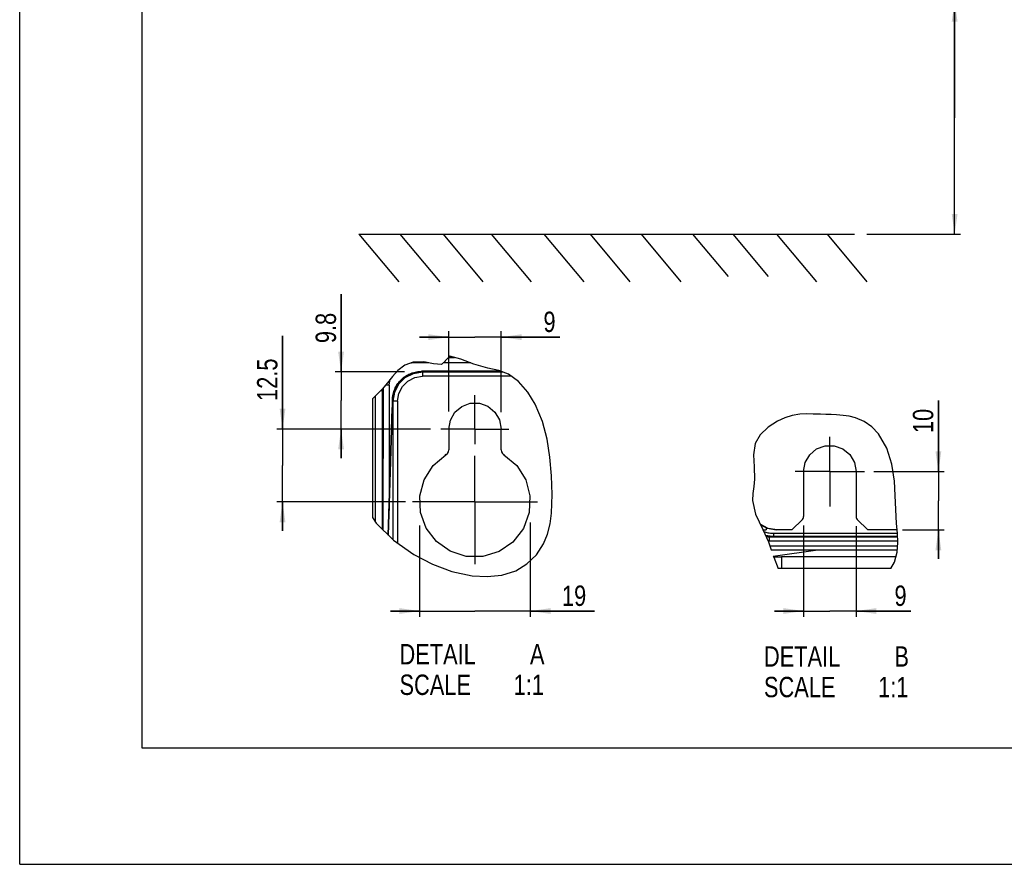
# Model space of a CAD drawing. Extents: x 0 to 594, y 0 to 420.
# Tile 1 of 105: x 0 to 169, y 0 to 145. Entities that reach past the tile are written whole.
import ezdxf

# ---------------------------------------------------------------- set-up
doc = ezdxf.new("R2010")
doc.units = 0
doc.header["$LTSCALE"] = 32.67
doc.linetypes.add('CENTER', pattern=[0.6, 0.375, -0.075, 0.075, -0.075])
doc.layers.get('0').update_dxf_attribs({"linetype": 'CONTINUOUS'})
doc.layers.add('DATUM_AXIS', color=7, linetype='CONTINUOUS')
doc.styles.get("Standard").update_dxf_attribs({"font": 'txt', "width": 0.8})
doc.dimstyles.get("Standard").update_dxf_attribs({"dimtxt": 2.5, "dimasz": 2.5, "dimexe": 1.25, "dimexo": 0.625, "dimtad": 1, "dimcen": 2.5, "dimazin": 3, "dimtfac": 1, "dimtmove": 0, "dimatfit": 3})

# ---------------------------------------------------------------- blocks, each defined once
blk = doc.blocks.new('_FILLED')
at = {"color": 0, "linetype": 'BYBLOCK'}
blk.add_solid([(0, 0), (-1, 0.143), (-1, -0.143)], dxfattribs=at)
blk = doc.blocks.new('*D1')
at = {"color": 2, "linetype": 'CONTINUOUS'}
for p, q in [((160.53, 128.21), (160.53, 194.65)), ((132.3, 148.21), (161.53, 148.21)), ((160.53, 148.21), (160.53, 128.21)), ((160.53, 108.2), (160.53, 128.21)), ((145.44, 108.2), (161.53, 108.2))]:
    blk.add_line(p, q, dxfattribs=at)
at = {"color": 2, "linetype": 'CONTINUOUS', "xscale": 3.5, "yscale": 3.5, "zscale": 3.5}
for p, rotation in [((160.53, 148.21), 90), ((160.53, 108.2), 270)]:
    blk.add_blockref('_FILLED', p, dxfattribs=dict(at, rotation=rotation))
at = {"color": 5, "linetype": 'CONTINUOUS', "width": 0.8}
for s, p in [('AIR SPACE INLET', (164.91, 152.65)), (' MIN', (159.66, 161.05)), ('200', (159.66, 152.65))]:
    blk.add_text(s, height=3.5, rotation=90, dxfattribs=at).set_placement(p)
blk = doc.blocks.new('*D7')
at = {"color": 2, "linetype": 'CONTINUOUS'}
for p, q in [((55.18, 84.56), (55.18, 97.91)), ((55.18, 97.91), (55.18, 79.66)), ((66.05, 84.56), (54.18, 84.56)), ((55.18, 69.76), (55.18, 79.66)), ((70.38, 74.76), (54.18, 74.76)), ((55.18, 74.76), (55.18, 69.76))]:
    blk.add_line(p, q, dxfattribs=at)
at = {"color": 2, "linetype": 'CONTINUOUS', "xscale": 3.5, "yscale": 3.5, "zscale": 3.5}
for p, rotation in [((55.18, 84.56), 270), ((55.18, 74.76), 90)]:
    blk.add_blockref('_FILLED', p, dxfattribs=dict(at, rotation=rotation))
at = {"color": 5, "linetype": 'CONTINUOUS', "width": 0.8}
blk.add_text('9.8', height=3.5, rotation=90, dxfattribs=at).set_placement((54.31, 89.51))
blk = doc.blocks.new('*D8')
at = {"color": 2, "linetype": 'CONTINUOUS'}
for p, q in [((45.13, 74.76), (45.13, 90.78)), ((45.13, 90.78), (45.13, 68.51)), ((70.56, 74.76), (44.13, 74.76)), ((45.13, 57.26), (45.13, 68.51)), ((66.22, 62.26), (44.13, 62.26)), ((45.13, 62.26), (45.13, 57.26))]:
    blk.add_line(p, q, dxfattribs=at)
at = {"color": 2, "linetype": 'CONTINUOUS', "xscale": 3.5, "yscale": 3.5, "zscale": 3.5}
for p, rotation in [((45.13, 74.76), 270), ((45.13, 62.26), 90)]:
    blk.add_blockref('_FILLED', p, dxfattribs=dict(at, rotation=rotation))
at = {"color": 5, "linetype": 'CONTINUOUS', "width": 0.8}
blk.add_text('12.5', height=3.5, rotation=90, dxfattribs=at).set_placement((44.25, 79.58))
blk = doc.blocks.new('*D9')
at = {"color": 2, "linetype": 'CONTINUOUS'}
for p, q in [((134.6, 58.21), (134.6, 42.5)), ((143.6, 58.07), (143.6, 42.5)), ((134.6, 43.5), (129.6, 43.5)), ((129.6, 43.5), (139.1, 43.5)), ((153, 43.5), (139.1, 43.5)), ((143.6, 43.5), (153, 43.5))]:
    blk.add_line(p, q, dxfattribs=at)
at = {"color": 2, "linetype": 'CONTINUOUS', "xscale": 3.5, "yscale": 3.5, "zscale": 3.5}
blk.add_blockref('_FILLED', (134.6, 43.5), dxfattribs=at)
at = {"color": 2, "linetype": 'CONTINUOUS', "xscale": 3.5, "yscale": 3.5, "zscale": 3.5, "rotation": 180}
blk.add_blockref('_FILLED', (143.6, 43.5), dxfattribs=at)
at = {"color": 5, "linetype": 'CONTINUOUS', "width": 0.8}
blk.add_text('9', height=3.5, dxfattribs=at).set_placement((150.2, 44.38))
blk = doc.blocks.new('*D10')
at = {"color": 2, "linetype": 'CONTINUOUS'}
for p, q in [((157.74, 67.44), (157.74, 79.66)), ((157.74, 79.66), (157.74, 62.44)), ((146.66, 67.44), (158.74, 67.44)), ((157.74, 52.44), (157.74, 62.44)), ((151.58, 57.44), (158.74, 57.44)), ((157.74, 57.44), (157.74, 52.44))]:
    blk.add_line(p, q, dxfattribs=at)
at = {"color": 2, "linetype": 'CONTINUOUS', "xscale": 3.5, "yscale": 3.5, "zscale": 3.5}
for p, rotation in [((157.74, 67.44), 270), ((157.74, 57.44), 90)]:
    blk.add_blockref('_FILLED', p, dxfattribs=dict(at, rotation=rotation))
at = {"color": 5, "linetype": 'CONTINUOUS', "width": 0.8}
blk.add_text('10', height=3.5, rotation=90, dxfattribs=at).set_placement((156.86, 74.06))
blk = doc.blocks.new('*D11')
at = {"color": 2, "linetype": 'CONTINUOUS'}
for p, q in [((68.67, 58.2), (68.67, 42.5)), ((87.67, 58.71), (87.67, 42.5)), ((68.67, 43.5), (63.67, 43.5)), ((63.67, 43.5), (78.17, 43.5)), ((98.71, 43.5), (78.17, 43.5)), ((87.67, 43.5), (98.71, 43.5))]:
    blk.add_line(p, q, dxfattribs=at)
at = {"color": 2, "linetype": 'CONTINUOUS', "xscale": 3.5, "yscale": 3.5, "zscale": 3.5}
blk.add_blockref('_FILLED', (68.67, 43.5), dxfattribs=at)
at = {"color": 2, "linetype": 'CONTINUOUS', "xscale": 3.5, "yscale": 3.5, "zscale": 3.5, "rotation": 180}
blk.add_blockref('_FILLED', (87.67, 43.5), dxfattribs=at)
at = {"color": 5, "linetype": 'CONTINUOUS', "width": 0.8}
blk.add_text('19', height=3.5, dxfattribs=at).set_placement((93.11, 44.38))
blk = doc.blocks.new('*D12')
at = {"color": 2, "linetype": 'CONTINUOUS'}
for p, q in [((73.67, 77.74), (73.67, 91.54)), ((82.67, 77.63), (82.67, 91.54)), ((73.67, 90.54), (68.67, 90.54)), ((68.67, 90.54), (78.17, 90.54)), ((92.73, 90.54), (78.17, 90.54)), ((82.67, 90.54), (92.73, 90.54))]:
    blk.add_line(p, q, dxfattribs=at)
at = {"color": 2, "linetype": 'CONTINUOUS', "xscale": 3.5, "yscale": 3.5, "zscale": 3.5}
blk.add_blockref('_FILLED', (73.67, 90.54), dxfattribs=at)
at = {"color": 2, "linetype": 'CONTINUOUS', "xscale": 3.5, "yscale": 3.5, "zscale": 3.5, "rotation": 180}
blk.add_blockref('_FILLED', (82.67, 90.54), dxfattribs=at)
at = {"color": 5, "linetype": 'CONTINUOUS', "width": 0.8}
blk.add_text('9', height=3.5, dxfattribs=at).set_placement((89.93, 91.42))

msp = doc.modelspace()

# ---------------------------------------------------------------- linework, layer by layer
at = {"color": 7, "linetype": 'CONTINUOUS'}
for p, q in [((0, 0), (0, 420)), ((21, 400), (21, 20)), ((58.219, 108.201), (65.078, 100.027)), ((58.219, 108.201), (143.336, 108.201)), ((65.274, 108.201), (72.133, 100.027)), ((72.691, 108.201), (79.55, 100.027)), ((80.932, 108.201), (87.792, 100.027)), ((89.998, 108.201), (96.857, 100.027)), ((97.93, 108.201), (104.789, 100.027)), ((106.687, 108.201), (113.546, 100.027)), ((115.546, 108.201), (121.619, 100.964)), ((122.449, 108.201), (128.521, 100.964)), ((129.969, 108.201), (136.828, 100.027)), ((138.623, 108.201), (145.482, 100.027)), ((67.405, 84.407), (69.011, 84.672)), ((82.627, 84.672), (69.011, 84.672)), ((64.857, 82.453), (65.97, 83.64)), ((65.97, 83.64), (67.405, 84.407)), ((62.421, 57.395), (62.46, 81.903)), ((64.184, 80.972), (64.857, 82.453)), ((60.551, 79.933), (60.551, 59.589)), ((64.007, 79.689), (64.003, 79.396)), ((63.979, 78.268), (63.293, 56.539)), ((63.987, 78.529), (63.979, 78.268)), ((63.98, 78.3), (63.98, 78.301)), ((63.993, 78.798), (63.987, 78.529)), ((63.999, 79.088), (63.993, 78.798)), ((64.003, 79.396), (63.999, 79.088)), ((73.67, 74.757), (73.67, 71.201)), ((82.67, 71.201), (82.67, 74.757)), ((82.67, 71.201), (82.805, 71.231)), ((134.6, 67.444), (134.6, 59.755)), ((143.6, 67.444), (143.6, 59.755)), ((132.6, 57.444), (134.38, 59.224)), ((143.82, 59.224), (145.6, 57.444)), ((127.186, 58.326), (128.325, 57.713)), ((128.325, 57.713), (129.945, 57.444)), ((132.6, 57.444), (129.945, 57.444)), ((150.657, 57.444), (145.6, 57.444)), ((129.035, 53.992), (150.702, 53.992)), ((21, 20), (573, 20)), ((0, 0), (594, 0))]:
    msp.add_line(p, q, dxfattribs=at)
at = {"color": 2, "linetype": 'CONTINUOUS'}
for p, q in [((67.579, 86.268), (66.13, 85.728)), ((69.401, 86.287), (67.579, 86.268)), ((71.037, 85.96), (69.401, 86.287)), ((73.026, 86.434), (72.424, 85.815)), ((73.85, 87.253), (73.026, 86.491)), ((73.026, 86.491), (73.026, 86.453)), ((73.026, 86.453), (73.026, 86.434)), ((75.76, 86.78), (73.85, 87.253)), ((78, 85.917), (75.76, 86.78)), ((64.945, 84.818), (64.016, 83.806)), ((66.13, 85.728), (64.945, 84.818)), ((72.424, 85.815), (71.037, 85.96)), ((80.364, 85.231), (78, 85.917)), ((82.275, 84.801), (80.364, 85.231)), ((83.931, 84.195), (82.275, 84.801)), ((64.016, 83.806), (63.133, 82.707)), ((85.661, 82.917), (83.931, 84.195)), ((87.222, 81.115), (85.661, 82.917)), ((62.218, 81.613), (60.908, 80.287)), ((63.133, 82.707), (62.218, 81.613)), ((60.908, 80.287), (60.551, 79.933)), ((88.522, 79.03), (87.222, 81.115)), ((89.771, 76.063), (88.522, 79.03)), ((130.11, 76.096), (128.506, 75.069)), ((131.357, 76.67), (130.11, 76.096)), ((132.632, 77.072), (131.357, 76.67)), ((133.936, 77.292), (132.632, 77.072)), ((135.084, 77.341), (133.936, 77.292)), ((136.244, 77.317), (135.084, 77.341)), ((137.403, 77.292), (136.244, 77.317)), ((137.523, 77.292), (137.403, 77.292)), ((138.439, 77.274), (137.523, 77.292)), ((139.355, 77.231), (138.439, 77.274)), ((140.273, 77.173), (139.355, 77.231)), ((141.364, 77.089), (140.273, 77.173)), ((142.445, 76.947), (141.364, 77.089)), ((143.501, 76.694), (142.445, 76.947)), ((144.976, 76.046), (143.501, 76.694)), ((90.539, 73.028), (89.771, 76.063)), ((128.506, 75.069), (127.162, 73.782)), ((146.308, 75.107), (144.976, 76.046)), ((147.447, 73.944), (146.308, 75.107)), ((91.009, 69.943), (90.539, 73.028)), ((127.162, 73.782), (126.284, 72.27)), ((148.914, 71.488), (147.447, 73.944)), ((126.284, 72.27), (125.987, 70.348)), ((149.774, 68.716), (148.914, 71.488)), ((91.326, 66.743), (91.009, 69.943)), ((125.987, 70.348), (126.096, 68.282)), ((126.096, 68.282), (126.164, 66.173)), ((150.197, 65.814), (149.774, 68.716)), ((91.446, 63.519), (91.326, 66.743)), ((126.164, 66.173), (126.034, 64.903)), ((126.034, 64.903), (125.866, 63.665)), ((150.343, 63.36), (150.197, 65.814)), ((91.296, 60.282), (91.446, 63.519)), ((125.866, 63.665), (125.805, 62.466)), ((150.421, 60.934), (150.343, 63.36)), ((125.805, 62.466), (126.328, 60.149)), ((150.555, 58.52), (150.421, 60.934)), ((60.551, 59.589), (61.209, 58.586)), ((91.056, 58.469), (91.296, 60.282)), ((126.328, 60.149), (127.582, 57.484)), ((61.209, 58.586), (64.202, 55.646)), ((90.634, 56.701), (91.056, 58.469)), ((127.582, 57.484), (128.555, 55.412)), ((150.708, 56.899), (150.555, 58.52)), ((89.957, 55.021), (90.634, 56.701)), ((150.796, 55.269), (150.708, 56.899)), ((64.202, 55.646), (67.67, 53.204)), ((88.716, 53.16), (89.957, 55.021)), ((128.555, 55.412), (129.035, 53.992)), ((150.675, 53.618), (150.796, 55.269)), ((67.67, 53.204), (70.862, 51.523)), ((87.088, 51.597), (88.716, 53.16)), ((129.4, 52.909), (129.462, 52.726)), ((129.462, 52.726), (130.234, 50.801)), ((150.201, 51.91), (150.675, 53.618)), ((70.862, 51.523), (74.208, 50.29)), ((85.174, 50.43), (87.088, 51.597)), ((149.589, 50.79), (150.201, 51.91)), ((74.208, 50.29), (77.713, 49.569)), ((77.713, 49.569), (80.259, 49.418)), ((80.259, 49.418), (82.782, 49.666)), ((82.782, 49.666), (85.174, 50.43))]:
    msp.add_line(p, q, dxfattribs=at)
at = {"color": 9, "linetype": 'CONTINUOUS'}
for p, q in [((73.635, 87.053), (74.657, 87.053)), ((74.141, 87.181), (73.779, 87.187)), ((67.13, 86.101), (67.271, 86.114)), ((67.271, 86.153), (67.271, 86.114)), ((70.264, 86.114), (67.271, 86.114)), ((69.011, 84.672), (69.011, 84.672)), ((69.146, 84.561), (69.011, 84.672)), ((69.146, 84.561), (69.146, 83.811)), ((69.146, 84.561), (82.932, 84.561)), ((77.488, 86.114), (72.715, 86.114)), ((82.627, 84.672), (82.627, 84.672)), ((84.451, 83.811), (69.146, 83.811)), ((61.997, 81.389), (62.46, 81.389)), ((62.24, 81.639), (62.241, 81.389)), ((62.241, 81.389), (62.241, 57.572)), ((63.461, 82.304), (63.426, 60.763)), ((61.051, 80.432), (61.051, 58.827)), ((64.007, 79.679), (64.029, 80.11)), ((64.007, 79.689), (64.007, 79.679)), ((64.147, 79.621), (64.007, 79.621)), ((64.147, 55.7), (64.147, 79.563)), ((64.897, 79.563), (64.147, 79.563)), ((64.183, 80.972), (64.184, 80.972)), ((64.897, 79.564), (64.898, 55.156)), ((63.294, 56.538), (63.98, 78.268)), ((63.98, 78.268), (63.98, 78.3)), ((73.194, 70.35), (73.067, 70.384)), ((83.146, 70.35), (83.274, 70.384)), ((125.827, 62.895), (125.827, 62.443)), ((125.81, 62.444), (125.827, 62.444)), ((128.198, 57.759), (128.198, 57.444)), ((128.727, 56.2), (129.442, 56.302)), ((128.727, 55.5), (128.727, 56.2)), ((150.746, 56.2), (128.727, 56.2)), ((129.442, 56.802), (129.442, 56.302)), ((150.713, 56.802), (129.442, 56.802)), ((150.74, 56.302), (129.442, 56.302)), ((128.727, 55.5), (128.512, 55.504)), ((150.784, 55.5), (128.727, 55.5)), ((128.798, 54.692), (150.754, 54.692))]:
    msp.add_line(p, q, dxfattribs=at)
at = {"color": 7, "linetype": 'CONTINUOUS'}
for points in [[(64.147, 79.563), (64.39, 81.102), (65.098, 82.495), (66.203, 83.603), (67.599, 84.315), (69.146, 84.561)], [(64.183, 80.972), (64.247, 81.189), (64.32, 81.402), (64.402, 81.612), (64.495, 81.818), (64.596, 82.019), (64.706, 82.216), (64.825, 82.407), (64.953, 82.593), (65.088, 82.773), (65.232, 82.947), (65.384, 83.114), (65.543, 83.274), (65.708, 83.427), (65.881, 83.572), (66.06, 83.709), (66.245, 83.838), (66.436, 83.958), (66.631, 84.07), (66.832, 84.173), (67.037, 84.266), (67.246, 84.351), (67.459, 84.425), (67.675, 84.491), (67.894, 84.546), (68.114, 84.591), (68.337, 84.627), (68.561, 84.652), (68.786, 84.667), (69.01, 84.672)], [(64.183, 80.972), (64.147, 80.831), (64.11, 80.662), (64.079, 80.494), (64.053, 80.326), (64.033, 80.159), (64.019, 79.992), (64.01, 79.828), (64.007, 79.689)], [(73.67, 74.757), (73.944, 76.303), (74.726, 77.654), (75.908, 78.647), (77.372, 79.186), (78.933, 79.192), (80.401, 78.666), (81.599, 77.672), (82.394, 76.311), (82.67, 74.757)], [(73.194, 70.35), (73.448, 70.573), (73.613, 70.868), (73.67, 71.201)], [(82.67, 71.201), (82.727, 70.868), (82.892, 70.573), (83.146, 70.35)], [(134.6, 67.444), (134.874, 68.99), (135.656, 70.34), (136.838, 71.334), (138.302, 71.872), (139.863, 71.878), (141.331, 71.352), (142.528, 70.359), (143.324, 68.997), (143.6, 67.444)], [(71.561, 55.433), (69.819, 57.73), (68.846, 60.438), (68.725, 63.279), (69.458, 66.045), (70.992, 68.48), (73.194, 70.35)], [(83.146, 70.35), (85.351, 68.477), (86.881, 66.049), (87.616, 63.275), (87.487, 60.399), (86.483, 57.658), (84.693, 55.351), (82.301, 53.703), (79.534, 52.856), (76.648, 52.88), (73.908, 53.767), (71.561, 55.433)], [(134.38, 59.224), (134.502, 59.38), (134.576, 59.557), (134.6, 59.755)], [(143.6, 59.755), (143.625, 59.557), (143.698, 59.38), (143.82, 59.224)], [(130.079, 57.444), (128.531, 57.689), (127.155, 58.391)], [(127.582, 57.484), (127.774, 57.462), (127.996, 57.448), (128.198, 57.444)]]:
    msp.add_lwpolyline(points, dxfattribs=at)
at = {"color": 9, "linetype": 'CONTINUOUS'}
for points in [[(63.461, 82.304), (63.534, 83.039), (63.615, 83.307)], [(64.897, 79.564), (65.106, 80.88), (65.71, 82.062), (66.647, 82.999), (67.829, 83.602), (69.146, 83.811)], [(63.435, 82.304), (62.926, 82.296), (62.781, 82.287)], [(63.98, 78.268), (63.991, 78.691), (64, 79.165), (64.007, 79.679)], [(64.029, 80.11), (64.087, 80.541), (64.184, 80.972)], [(129.442, 56.802), (129.259, 56.805), (129.076, 56.816), (128.893, 56.835), (128.712, 56.86), (128.532, 56.893), (128.353, 56.933), (128.177, 56.981), (128.002, 57.035), (127.83, 57.096), (127.749, 57.128)], [(129.442, 56.302), (129.244, 56.306), (129.046, 56.317), (128.849, 56.337), (128.653, 56.364), (128.458, 56.399), (128.265, 56.441), (128.073, 56.491), (128.044, 56.499)], [(128.727, 56.2), (128.528, 56.204), (128.329, 56.216), (128.17, 56.231)]]:
    msp.add_lwpolyline(points, dxfattribs=at)
at = {"layer": 'DATUM_AXIS', "color": 7, "linetype": 'CENTER'}
for p, q in [((78.17, 74.757), (78.17, 80.592)), ((78.17, 74.757), (72.335, 74.757)), ((78.17, 74.757), (78.17, 72.181)), ((78.17, 74.757), (84.006, 74.757)), ((139.1, 67.444), (139.1, 73.421)), ((78.17, 62.257), (78.17, 70.129)), ((139.1, 67.444), (133.123, 67.444)), ((139.1, 67.444), (139.1, 61.466)), ((139.1, 67.444), (145.078, 67.444)), ((78.17, 62.257), (67.437, 62.257)), ((78.17, 62.257), (88.904, 62.257)), ((78.17, 62.257), (78.17, 51.523))]:
    msp.add_line(p, q, dxfattribs=at)
at = {"layer": 'DATUM_AXIS', "color": 7, "linetype": 'CONTINUOUS'}
for p, q in [((129.4, 52.909), (137.017, 53.992)), ((129.431, 52.817), (130.82, 52.789)), ((150.445, 52.789), (130.82, 52.789)), ((130.82, 52.789), (130.82, 50.79)), ((130.82, 50.79), (130.234, 50.801)), ((149.589, 50.79), (130.82, 50.79))]:
    msp.add_line(p, q, dxfattribs=at)

# ---------------------------------------------------------------- texts
at = {"color": 5, "linetype": 'CONTINUOUS', "width": 0.8}
for s, p in [('DETAIL  ', (65.212, 34.336)), ('A', (87.612, 34.336)), ('DETAIL  ', (127.789, 33.947)), ('B', (150.189, 33.947)), ('SCALE  ', (65.212, 29.086)), ('1:1', (84.812, 29.086)), ('SCALE  ', (127.789, 28.697)), ('1:1', (147.389, 28.697))]:
    msp.add_text(s, height=3.5, dxfattribs=at).set_placement(p)

# ---------------------------------------------------------------- dimensions: what is measured, and where the dimension line sits
at = {"color": 2, "linetype": 'CONTINUOUS'}
for base, p1, p2, angle, picture, middle in [((160.532, 108.201), (132.304, 148.215), (145.443, 108.201), 270, '*D1', (160.532, 173.651)), ((55.181, 84.561), (70.379, 74.757), (66.046, 84.561), 90, '*D7', (52.556, 93.713)), ((45.13, 74.757), (66.223, 62.257), (70.558, 74.757), 90, '*D8', (42.505, 85.177)), ((157.736, 57.444), (146.657, 67.444), (151.583, 57.444), 270, '*D10', (155.111, 76.856)), ((68.67, 43.501), (87.67, 58.711), (68.67, 58.2), 180, '*D11', (95.915, 46.126)), ((134.6, 43.501), (143.6, 58.067), (134.6, 58.211), 180, '*D9', (151.598, 46.126))]:
    dim = msp.add_linear_dim(base=base, p1=p1, p2=p2, angle=angle, dimstyle='Standard', dxfattribs=at)
    dim.commit()
    dim.dimension.update_dxf_attribs({"geometry": picture, "text_midpoint": middle, "dimtype": 128})
dim = msp.add_linear_dim(base=(82.67, 90.541), p1=(73.67, 77.74), p2=(82.67, 77.63), dimstyle='Standard', dxfattribs=at)
dim.commit()
dim.dimension.update_dxf_attribs({"geometry": '*D12', "text_midpoint": (91.328, 93.166), "dimtype": 128})

doc.saveas('drawing.dxf')
